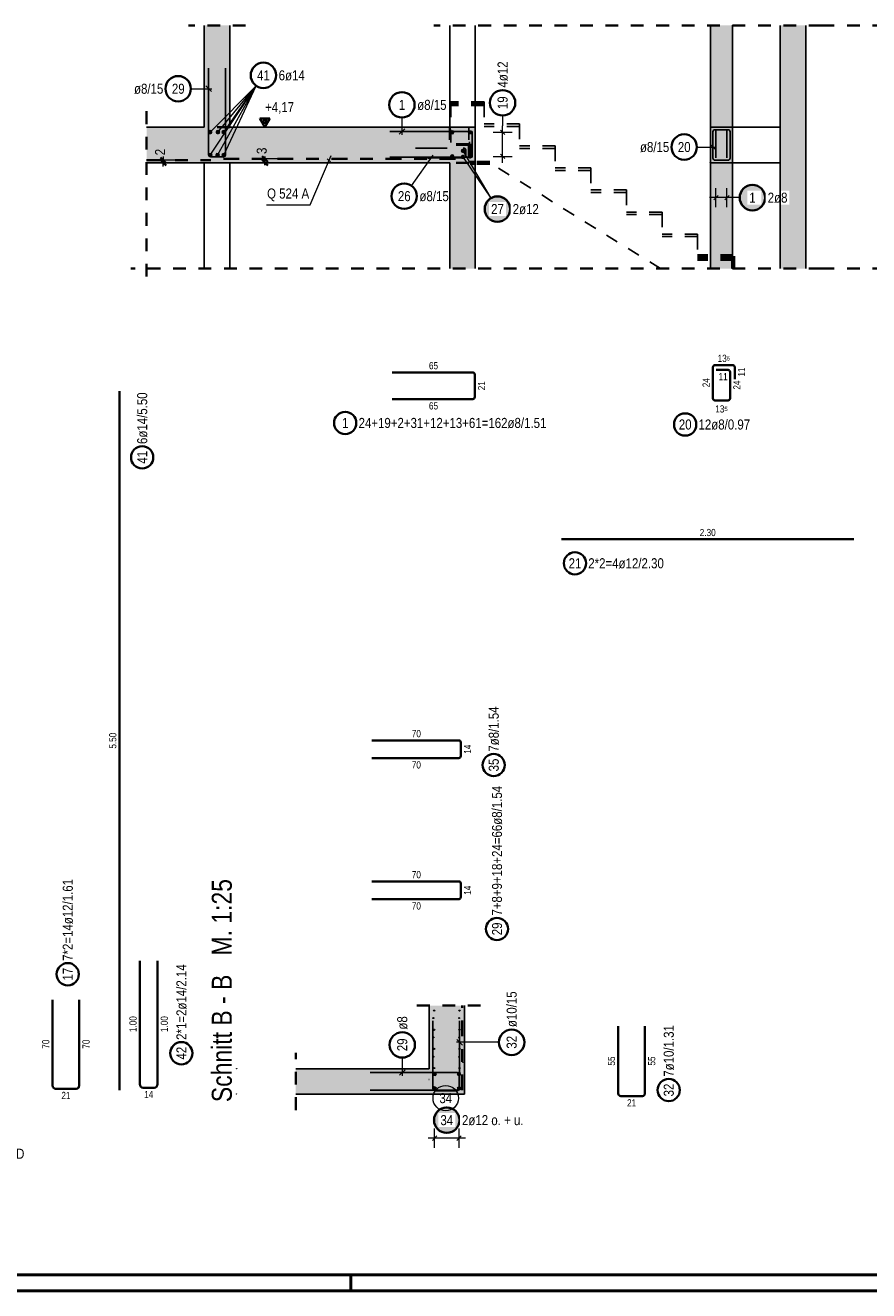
# Model space of a CAD drawing. Header units: millimetres. Extents: x -7.9 to 38.5, y -8.4 to 24.5.
# Tile 27 of 37: x 20.7 to 27.3, y 0 to 10. Entities that reach past the tile are written whole.
import ezdxf

# ---------------------------------------------------------------- set-up
doc = ezdxf.new("R2010")
doc.units = ezdxf.units.MM
doc.linetypes.add('DASHDOT', pattern=[1, 0.5, -0.25, 0, -0.25])
doc.linetypes.add('HIDDEN', pattern=[0.375, 0.25, -0.125])
for name, color, linetype, lineweight in [('Achsen', 7, 'Continuous', 20), ('Mattenbewehrung', 7, 'Continuous', 20), ('Schraffuren', 7, 'Continuous', 20), ('Stabstahl', 7, 'Continuous', 20)]:
    doc.layers.add(name, color=color, linetype=linetype, lineweight=lineweight)
doc.styles.add('Arial Narrow', font='ARIALN.TTF')
doc.dimstyles.new('Arch_Strakon_dimstyle', dxfattribs={"dimtxt": 7.875, "dimasz": 1, "dimexe": 1.25, "dimexo": 0.0625, "dimgap": 1, "dimtad": 0, "dimdec": 3, "dimzin": 12, "dimdsep": 46, "dimtxsty": 'Arial Narrow', "dimblk": 'Arrowhead_Tick', "dimsah": 1, "dimcen": 0, "dimse1": 1, "dimse2": 1, "dimclrd": 6, "dimclrt": 2, "dimazin": 0, "dimtfac": 1, "dimtdec": 4, "dimtmove": 0, "dimatfit": 3, "dimldrblk": 'NONE', "dimfxl": 1, "dimtvp": 1, "dimtolj": 1, "dimtzin": 0, "dimlwd": 13, "dimarcsym": 2})

# ---------------------------------------------------------------- blocks, each defined once
blk = doc.blocks.new('Arrowhead_Tick')
at = {"color": 0, "linetype": 'Continuous', "lineweight": -2}
for p, q in [((0, 10), (0, -5)), ((-1, 0), (0, 0)), ((5, 0), (0, 0))]:
    blk.add_line(p, q, dxfattribs=at)
at = {"color": 2, "linetype": 'Continuous', "lineweight": 35}
blk.add_line((2.21, 2.21), (-2.21, -2.21), dxfattribs=at)
blk = doc.blocks.new('*D31')
at = {"color": 6, "linetype": 'Continuous', "lineweight": 13}
for p, q in [((22.575, 8.9144), (22.575, 8.9244)), ((22.575, 8.8744), (22.575, 8.9044)), ((22.575, 8.8644), (22.575, 8.8544))]:
    blk.add_line(p, q, dxfattribs=at)
at = {"layer": 'Defpoints', "color": 0}
for p in [(22.2481, 8.9044), (22.2982, 8.8744), (22.575, 8.9044)]:
    blk.add_point(p, dxfattribs=at)
at = {"color": 6, "lineweight": 13, "xscale": 0.01, "yscale": 0.01, "zscale": 0.01}
for p, rotation in [((22.575, 8.8744), 90), ((22.575, 8.9044), 270)]:
    blk.add_blockref('Arrowhead_Tick', p, dxfattribs=dict(at, rotation=rotation))
at = {"color": 2, "lineweight": 35, "insert": (22.55, 8.9686), "char_height": 0.07875, "attachment_point": 5, "rotation": 90, "style": 'Arial Narrow'}
blk.add_mtext('\\A1;3', dxfattribs=at)
blk = doc.blocks.new('_None')
blk = doc.blocks.new('*D32')
at = {"color": 6, "linetype": 'Continuous', "lineweight": 13}
for p, q in [((21.775, 8.9044), (21.775, 8.9144)), ((21.775, 8.8744), (21.775, 8.8944)), ((21.775, 8.8644), (21.775, 8.8544))]:
    blk.add_line(p, q, dxfattribs=at)
at = {"layer": 'Defpoints', "color": 0}
for p in [(21.775, 8.8944), (22.0981, 8.8744), (22.1481, 8.8944)]:
    blk.add_point(p, dxfattribs=at)
at = {"color": 6, "lineweight": 13, "xscale": 0.01, "yscale": 0.01, "zscale": 0.01}
for p, rotation in [((21.775, 8.8744), 90), ((21.775, 8.8944), 270)]:
    blk.add_blockref('Arrowhead_Tick', p, dxfattribs=dict(at, rotation=rotation))
at = {"color": 2, "lineweight": 35, "insert": (21.75, 8.9586), "char_height": 0.07875, "attachment_point": 5, "rotation": 90, "style": 'Arial Narrow'}
blk.add_mtext('\\A1;2', dxfattribs=at)

msp = doc.modelspace()

# ---------------------------------------------------------------- hatches: boundary and pattern name
at = {"lineweight": 25, "true_color": 0xffffff}
for points in [[(26.519062, 8.6), (26.518995, 8.603839), (26.518794, 8.607673), (26.51846, 8.611498), (26.517992, 8.615309), (26.517391, 8.619101), (26.516659, 8.62287), (26.515795, 8.626611), (26.514801, 8.63032), (26.513679, 8.633992), (26.512429, 8.637622), (26.511053, 8.641207), (26.509552, 8.644741), (26.50793, 8.648221), (26.506187, 8.651642), (26.504325, 8.655), (26.502348, 8.658291), (26.500257, 8.661511), (26.498054, 8.664656), (26.495744, 8.667723), (26.493327, 8.670707), (26.490808, 8.673604), (26.48819, 8.676412), (26.485475, 8.679127), (26.482667, 8.681746), (26.479769, 8.684265), (26.476785, 8.686681), (26.473719, 8.688992), (26.470574, 8.691194), (26.467354, 8.693285), (26.464062, 8.695263), (26.460704, 8.697124), (26.457283, 8.698867), (26.453803, 8.70049), (26.450269, 8.70199), (26.446685, 8.703366), (26.443054, 8.704616), (26.439383, 8.705739), (26.435674, 8.706733), (26.431933, 8.707596), (26.428164, 8.708329), (26.424371, 8.708929), (26.420561, 8.709397), (26.416736, 8.709732), (26.412901, 8.709933), (26.409062, 8.71), (26.405223, 8.709933), (26.401389, 8.709732), (26.397564, 8.709397), (26.393753, 8.708929), (26.389961, 8.708329), (26.386192, 8.707596), (26.382451, 8.706733), (26.378742, 8.705739), (26.375071, 8.704616), (26.37144, 8.703366), (26.367856, 8.70199), (26.364321, 8.70049), (26.360842, 8.698867), (26.357421, 8.697124), (26.354062, 8.695263), (26.350771, 8.693285), (26.347551, 8.691194), (26.344406, 8.688992), (26.34134, 8.686681), (26.338356, 8.684265), (26.335458, 8.681746), (26.33265, 8.679127), (26.329935, 8.676412), (26.327316, 8.673604), (26.324798, 8.670707), (26.322381, 8.667723), (26.320071, 8.664656), (26.317868, 8.661511), (26.315777, 8.658291), (26.3138, 8.655), (26.311938, 8.651642), (26.310195, 8.648221), (26.308572, 8.644741), (26.307072, 8.641207), (26.305696, 8.637622), (26.304446, 8.633992), (26.303324, 8.63032), (26.30233, 8.626611), (26.301466, 8.62287), (26.300734, 8.619101), (26.300133, 8.615309), (26.299665, 8.611498), (26.29933, 8.607673), (26.299129, 8.603839), (26.299062, 8.6), (26.299129, 8.596161), (26.29933, 8.592327), (26.299665, 8.588502), (26.300133, 8.584691), (26.300734, 8.580899), (26.301466, 8.57713), (26.30233, 8.573389), (26.303324, 8.56968), (26.304446, 8.566008), (26.305696, 8.562378), (26.307072, 8.558793), (26.308572, 8.555259), (26.310195, 8.551779), (26.311938, 8.548358), (26.3138, 8.545), (26.315777, 8.541709), (26.317868, 8.538489), (26.320071, 8.535344), (26.322381, 8.532277), (26.324798, 8.529293), (26.327316, 8.526396), (26.329935, 8.523588), (26.33265, 8.520873), (26.335458, 8.518254), (26.338356, 8.515735), (26.34134, 8.513319), (26.344406, 8.511008), (26.347551, 8.508806), (26.350771, 8.506715), (26.354062, 8.504737), (26.357421, 8.502876), (26.360842, 8.501133), (26.364321, 8.49951), (26.367856, 8.49801), (26.37144, 8.496634), (26.375071, 8.495384), (26.378742, 8.494261), (26.382451, 8.493267), (26.386192, 8.492404), (26.389961, 8.491671), (26.393753, 8.491071), (26.397564, 8.490603), (26.401389, 8.490268), (26.405223, 8.490067), (26.409062, 8.49), (26.412901, 8.490067), (26.416736, 8.490268), (26.420561, 8.490603), (26.424371, 8.491071), (26.428164, 8.491671), (26.431933, 8.492404), (26.435674, 8.493267), (26.439383, 8.494261), (26.443054, 8.495384), (26.446685, 8.496634), (26.450269, 8.49801), (26.453803, 8.49951), (26.457283, 8.501133), (26.460704, 8.502876), (26.464062, 8.504737), (26.467354, 8.506715), (26.470574, 8.508806), (26.473719, 8.511008), (26.476785, 8.513319), (26.479769, 8.515735), (26.482667, 8.518254), (26.485475, 8.520873), (26.48819, 8.523588), (26.490808, 8.526396), (26.493327, 8.529293), (26.495744, 8.532277), (26.498054, 8.535344), (26.500257, 8.538489), (26.502348, 8.541709), (26.504325, 8.545), (26.506187, 8.548358), (26.50793, 8.551779), (26.509552, 8.555259), (26.511053, 8.558793), (26.512429, 8.562378), (26.513679, 8.566008), (26.514801, 8.56968), (26.515795, 8.573389), (26.516659, 8.57713), (26.517391, 8.580899), (26.517992, 8.584691), (26.51846, 8.588502), (26.518794, 8.592327)], [(24.114618, 1.341952), (24.114551, 1.345791), (24.11435, 1.349625), (24.114015, 1.35345), (24.113547, 1.357261), (24.112947, 1.361053), (24.112214, 1.364822), (24.11135, 1.368563), (24.110357, 1.372272), (24.109234, 1.375944), (24.107984, 1.379574), (24.106608, 1.383159), (24.105108, 1.386693), (24.103485, 1.390173), (24.101742, 1.393594), (24.099881, 1.396952), (24.097903, 1.400243), (24.095812, 1.403463), (24.09361, 1.406608), (24.091299, 1.409675), (24.088883, 1.412659), (24.086364, 1.415556), (24.083745, 1.418364), (24.08103, 1.421079), (24.078222, 1.423698), (24.075325, 1.426217), (24.072341, 1.428633), (24.069274, 1.430944), (24.066129, 1.433146), (24.062909, 1.435237), (24.059618, 1.437215), (24.05626, 1.439076), (24.052839, 1.440819), (24.049359, 1.442442), (24.045825, 1.443942), (24.04224, 1.445318), (24.03861, 1.446568), (24.034938, 1.447691), (24.031229, 1.448684), (24.027488, 1.449548), (24.023719, 1.450281), (24.019927, 1.450881), (24.016116, 1.451349), (24.012291, 1.451684), (24.008457, 1.451885), (24.004618, 1.451952), (24.000779, 1.451885), (23.996945, 1.451684), (23.99312, 1.451349), (23.989309, 1.450881), (23.985517, 1.450281), (23.981748, 1.449548), (23.978007, 1.448684), (23.974298, 1.447691), (23.970626, 1.446568), (23.966996, 1.445318), (23.963411, 1.443942), (23.959877, 1.442442), (23.956397, 1.440819), (23.952976, 1.439076), (23.949618, 1.437215), (23.946327, 1.435237), (23.943107, 1.433146), (23.939962, 1.430944), (23.936895, 1.428633), (23.933911, 1.426217), (23.931014, 1.423698), (23.928206, 1.421079), (23.925491, 1.418364), (23.922872, 1.415556), (23.920353, 1.412659), (23.917937, 1.409675), (23.915626, 1.406608), (23.913424, 1.403463), (23.911333, 1.400243), (23.909355, 1.396952), (23.907494, 1.393594), (23.905751, 1.390173), (23.904128, 1.386693), (23.902628, 1.383159), (23.901252, 1.379574), (23.900002, 1.375944), (23.898879, 1.372272), (23.897885, 1.368563), (23.897022, 1.364822), (23.896289, 1.361053), (23.895688, 1.357261), (23.895221, 1.35345), (23.894886, 1.349625), (23.894685, 1.345791), (23.894618, 1.341952), (23.894685, 1.338113), (23.894886, 1.334279), (23.895221, 1.330454), (23.895688, 1.326643), (23.896289, 1.322851), (23.897022, 1.319082), (23.897885, 1.31534), (23.898879, 1.311632), (23.900002, 1.30796), (23.901252, 1.30433), (23.902628, 1.300745), (23.904128, 1.297211), (23.905751, 1.293731), (23.907494, 1.29031), (23.909355, 1.286952), (23.911333, 1.283661), (23.913424, 1.280441), (23.915626, 1.277295), (23.917937, 1.274229), (23.920353, 1.271245), (23.922872, 1.268348), (23.925491, 1.265539), (23.928206, 1.262824), (23.931014, 1.260206), (23.933911, 1.257687), (23.936895, 1.255271), (23.939962, 1.25296), (23.943107, 1.250758), (23.946327, 1.248667), (23.949618, 1.246689), (23.952976, 1.244828), (23.956397, 1.243085), (23.959877, 1.241462), (23.963411, 1.239962), (23.966996, 1.238586), (23.970626, 1.237336), (23.974298, 1.236213), (23.978007, 1.235219), (23.981748, 1.234356), (23.985517, 1.233623), (23.989309, 1.233022), (23.99312, 1.232554), (23.996945, 1.23222), (24.000779, 1.232019), (24.004618, 1.231952), (24.008457, 1.232019), (24.012291, 1.23222), (24.016116, 1.232554), (24.019927, 1.233022), (24.023719, 1.233623), (24.027488, 1.234356), (24.031229, 1.235219), (24.034938, 1.236213), (24.03861, 1.237336), (24.04224, 1.238586), (24.045825, 1.239962), (24.049359, 1.241462), (24.052839, 1.243085), (24.05626, 1.244828), (24.059618, 1.246689), (24.062909, 1.248667), (24.066129, 1.250758), (24.069274, 1.25296), (24.072341, 1.255271), (24.075325, 1.257687), (24.078222, 1.260206), (24.08103, 1.262824), (24.083745, 1.265539), (24.086364, 1.268348), (24.088883, 1.271245), (24.091299, 1.274229), (24.09361, 1.277295), (24.095812, 1.280441), (24.097903, 1.283661), (24.099881, 1.286952), (24.101742, 1.29031), (24.103485, 1.293731), (24.105108, 1.297211), (24.106608, 1.300745), (24.107984, 1.30433), (24.109234, 1.30796), (24.110357, 1.311632), (24.11135, 1.31534), (24.112214, 1.319082), (24.112947, 1.322851), (24.113547, 1.326643), (24.114015, 1.330454), (24.11435, 1.334279)]]:
    msp.add_hatch(color=7, dxfattribs=at).paths.add_polyline_path(points)
at = {"lineweight": 50, "true_color": 0xffffff}
msp.add_hatch(color=7, dxfattribs=at).paths.add_polyline_path([(24.513464, 8.510255), (24.513397, 8.514094), (24.513196, 8.517928), (24.512861, 8.521753), (24.512393, 8.525564), (24.511793, 8.529356), (24.51106, 8.533125), (24.510196, 8.536866), (24.509202, 8.540575), (24.50808, 8.544247), (24.50683, 8.547877), (24.505454, 8.551461), (24.503954, 8.554996), (24.502331, 8.558475), (24.500588, 8.561897), (24.498726, 8.565255), (24.496749, 8.568546), (24.494658, 8.571766), (24.492456, 8.574911), (24.490145, 8.577977), (24.487729, 8.580961), (24.48521, 8.583859), (24.482591, 8.586667), (24.479876, 8.589382), (24.477068, 8.592001), (24.47417, 8.59452), (24.471186, 8.596936), (24.46812, 8.599247), (24.464975, 8.601449), (24.461755, 8.60354), (24.458464, 8.605517), (24.455106, 8.607379), (24.451684, 8.609122), (24.448205, 8.610745), (24.44467, 8.612245), (24.441086, 8.613621), (24.437456, 8.614871), (24.433784, 8.615993), (24.430075, 8.616987), (24.426334, 8.617851), (24.422565, 8.618584), (24.418773, 8.619184), (24.414962, 8.619652), (24.411137, 8.619987), (24.407303, 8.620188), (24.403464, 8.620255), (24.399625, 8.620188), (24.39579, 8.619987), (24.391966, 8.619652), (24.388155, 8.619184), (24.384362, 8.618584), (24.380593, 8.617851), (24.376852, 8.616987), (24.373144, 8.615993), (24.369472, 8.614871), (24.365841, 8.613621), (24.362257, 8.612245), (24.358723, 8.610745), (24.355243, 8.609122), (24.351822, 8.607379), (24.348464, 8.605517), (24.345173, 8.60354), (24.341952, 8.601449), (24.338807, 8.599247), (24.335741, 8.596936), (24.332757, 8.59452), (24.329859, 8.592001), (24.327051, 8.589382), (24.324336, 8.586667), (24.321718, 8.583859), (24.319199, 8.580961), (24.316782, 8.577977), (24.314472, 8.574911), (24.31227, 8.571766), (24.310178, 8.568546), (24.308201, 8.565255), (24.306339, 8.561897), (24.304596, 8.558475), (24.302974, 8.554996), (24.301473, 8.551461), (24.300097, 8.547877), (24.298847, 8.544247), (24.297725, 8.540575), (24.296731, 8.536866), (24.295867, 8.533125), (24.295135, 8.529356), (24.294534, 8.525564), (24.294066, 8.521753), (24.293732, 8.517928), (24.293531, 8.514094), (24.293464, 8.510255), (24.293531, 8.506416), (24.293732, 8.502581), (24.294066, 8.498757), (24.294534, 8.494946), (24.295135, 8.491153), (24.295867, 8.487384), (24.296731, 8.483643), (24.297725, 8.479935), (24.298847, 8.476263), (24.300097, 8.472632), (24.301473, 8.469048), (24.302974, 8.465514), (24.304596, 8.462034), (24.306339, 8.458613), (24.308201, 8.455255), (24.310178, 8.451964), (24.31227, 8.448743), (24.314472, 8.445598), (24.316782, 8.442532), (24.319199, 8.439548), (24.321718, 8.43665), (24.324336, 8.433842), (24.327051, 8.431127), (24.329859, 8.428509), (24.332757, 8.42599), (24.335741, 8.423573), (24.338807, 8.421263), (24.341952, 8.419061), (24.345173, 8.416969), (24.348464, 8.414992), (24.351822, 8.41313), (24.355243, 8.411387), (24.358723, 8.409765), (24.362257, 8.408264), (24.365841, 8.406888), (24.369472, 8.405638), (24.373144, 8.404516), (24.376852, 8.403522), (24.380593, 8.402658), (24.384362, 8.401926), (24.388155, 8.401325), (24.391966, 8.400857), (24.39579, 8.400523), (24.399625, 8.400322), (24.403464, 8.400255), (24.407303, 8.400322), (24.411137, 8.400523), (24.414962, 8.400857), (24.418773, 8.401325), (24.422565, 8.401926), (24.426334, 8.402658), (24.430075, 8.403522), (24.433784, 8.404516), (24.437456, 8.405638), (24.441086, 8.406888), (24.44467, 8.408264), (24.448205, 8.409765), (24.451684, 8.411387), (24.455106, 8.41313), (24.458464, 8.414992), (24.461755, 8.416969), (24.464975, 8.419061), (24.46812, 8.421263), (24.471186, 8.423573), (24.47417, 8.42599), (24.477068, 8.428509), (24.479876, 8.431127), (24.482591, 8.433842), (24.48521, 8.43665), (24.487729, 8.439548), (24.490145, 8.442532), (24.492456, 8.445598), (24.494658, 8.448743), (24.496749, 8.451964), (24.498726, 8.455255), (24.500588, 8.458613), (24.502331, 8.462034), (24.503954, 8.465514), (24.505454, 8.469048), (24.50683, 8.472632), (24.50808, 8.476263), (24.509202, 8.479935), (24.510196, 8.483643), (24.51106, 8.487384), (24.511793, 8.491153), (24.512393, 8.494946), (24.512861, 8.498757), (24.513196, 8.502581)])
at = {"layer": 'Schraffuren', "lineweight": 13, "true_color": 0xd7ffd7}
for points in [[(22.098192, 9.154441), (22.298192, 9.154441), (22.298192, 9.954856), (22.098192, 9.954856)], [(26.828136, 9.154448), (26.828136, 9.954856), (26.628136, 9.954856), (26.628136, 9.154448)], [(21.644154, 8.874448), (24.227994, 8.874448), (24.227994, 9.154448), (21.644154, 9.154448)], [(26.077997, 8.874448), (26.253, 8.874448), (26.253, 9.154448), (26.077997, 9.154448)], [(26.627998, 8.874448), (26.828136, 8.874448), (26.828136, 9.154448), (26.627998, 9.154448)], [(24.028136, 8.041534), (24.228136, 8.041534), (24.228136, 8.874442), (24.028136, 8.874442)], [(26.628136, 8.041534), (26.828136, 8.041534), (26.828136, 8.874448), (26.628136, 8.874442)]]:
    msp.add_hatch(color=254, dxfattribs=at).paths.add_polyline_path(points)
at = {"layer": 'Schraffuren', "lineweight": 13, "true_color": 0xf08e8e}
msp.add_hatch(color=11, dxfattribs=at).paths.add_polyline_path([(26.077949, 9.154448), (26.252949, 9.154448), (26.252949, 9.954856), (26.077949, 9.954856)])
at = {"layer": 'Schraffuren', "lineweight": 13, "true_color": 0xe6aeae}
msp.add_hatch(color=9, dxfattribs=at).paths.add_polyline_path([(26.077949, 8.041534), (26.252949, 8.041534), (26.252949, 8.874448), (26.077949, 8.874448)])
at = {"layer": 'Schraffuren', "lineweight": 25, "true_color": 0xd7ffd7}
for points in [[(23.865513, 1.546544), (24.145513, 1.546544), (24.145513, 2.243517), (23.865513, 2.243517)], [(23.865513, 1.546544), (23.865513, 1.746544), (22.817129, 1.746544), (22.817129, 1.546544)]]:
    msp.add_hatch(color=254, dxfattribs=at).paths.add_polyline_path(points)

# ---------------------------------------------------------------- linework, layer by layer
at = {"color": 2, "linetype": 'HIDDEN', "lineweight": 35, "ltscale": 0.25}
for p, q in [((22.423192, 9.954856), (21.973192, 9.954856)), ((26.953136, 9.954856), (23.903136, 9.954856)), ((26.953136, 9.954856), (28.403136, 9.954856)), ((21.644154, 9.279448), (21.644154, 7.916534)), ((26.953136, 8.041534), (21.519154, 8.041534)), ((26.953136, 8.041534), (28.403136, 8.041534)), ((24.270513, 2.243517), (23.740513, 2.243517)), ((22.817129, 1.421544), (22.817129, 1.871544))]:
    msp.add_line(p, q, dxfattribs=at)
at = {"color": 3, "linetype": 'Continuous', "lineweight": 25}
for p, q in [((22.132142, 9.617984), (22.132142, 8.937984)), ((22.264142, 8.937987), (22.264142, 9.617988)), ((22.154239, 9.434899), (22.110045, 9.479094)), ((22.535625, 9.154441), (22.799133, 9.154441)), ((23.557994, 9.120448), (24.203994, 9.120448)), ((23.630391, 9.098351), (23.674586, 9.142545)), ((24.203994, 9.120448), (24.203994, 8.918455)), ((24.426369, 9.132126), (24.461724, 9.09677)), ((24.426369, 9.132126), (24.461724, 9.09677)), ((26.098048, 8.910448), (26.098048, 9.118448)), ((26.114048, 9.134448), (26.217, 9.134448)), ((26.121949, 8.914455), (26.121949, 9.124448)), ((26.123, 9.134448), (26.217, 9.134448)), ((26.208949, 8.914455), (26.208949, 9.124448)), ((26.233, 9.118448), (26.233, 8.910449)), ((26.233, 9.118448), (26.233, 9.024448)), ((26.120145, 8.976174), (26.075951, 9.020369)), ((22.148143, 8.921984), (22.248143, 8.921987)), ((23.065042, 8.905868), (23.091398, 8.881034)), ((24.203994, 8.918455), (23.557994, 8.918455)), ((24.426369, 8.942126), (24.461724, 8.90677)), ((24.426369, 8.942126), (24.461724, 8.90677)), ((26.217, 8.894449), (26.114048, 8.894448)), ((26.104271, 8.582322), (26.139627, 8.617678)), ((26.191271, 8.582322), (26.226627, 8.617678)), ((23.895513, 1.593349), (23.895513, 2.123349)), ((24.105513, 2.123349), (24.105513, 1.593349)), ((24.083416, 1.976266), (24.12761, 1.932072)), ((24.085513, 1.573349), (23.915513, 1.573349)), ((23.891835, 1.182322), (23.927191, 1.217678)), ((24.083835, 1.182322), (24.119191, 1.217678))]:
    msp.add_line(p, q, dxfattribs=at)
at = {"color": 5, "linetype": 'Continuous', "lineweight": 18}
for p, q in [((22.143274, 9.115934), (22.506283, 9.479961)), ((22.145421, 8.935035), (22.506283, 9.479961)), ((22.202321, 8.935035), (22.506283, 9.479961)), ((22.205005, 9.115934), (22.506283, 9.479961)), ((22.251706, 8.935035), (22.506283, 9.479961)), ((22.251706, 9.115934), (22.506283, 9.479961)), ((21.992734, 9.456996), (22.157142, 9.456996)), ((23.652489, 9.230053), (23.652489, 9.095448)), ((24.444047, 9.246286), (24.444047, 9.164448)), ((24.444047, 8.874448), (24.444047, 9.164448)), ((24.369047, 9.114448), (24.519047, 9.114448)), ((24.369047, 9.114448), (24.519047, 9.114448)), ((25.972017, 8.998272), (26.123048, 8.998272)), ((22.931264, 8.54465), (23.09552, 8.931469)), ((24.369047, 8.924448), (24.519047, 8.924448)), ((24.369047, 8.924448), (24.519047, 8.924448)), ((26.121949, 8.525), (26.121949, 8.675)), ((26.208949, 8.525), (26.208949, 8.675)), ((26.258949, 8.6), (26.071949, 8.6)), ((26.309062, 8.6), (26.258949, 8.6)), ((22.586191, 8.54465), (22.931264, 8.54465)), ((24.415134, 1.954169), (24.080513, 1.954169)), ((24.151513, 1.2), (23.859513, 1.2)), ((23.909513, 1.125), (23.909513, 1.275)), ((24.101513, 1.125), (24.101513, 1.275))]:
    msp.add_line(p, q, dxfattribs=at)
at = {"color": 2, "linetype": 'Continuous', "lineweight": 35}
for p, q in [((22.614375, 9.222638), (22.535625, 9.222638)), ((22.535625, 9.222638), (22.575, 9.154441)), ((22.575, 9.222638), (22.555312, 9.18854)), ((22.555312, 9.18854), (22.594687, 9.18854)), ((22.575, 9.154441), (22.614375, 9.222638)), ((22.594687, 9.18854), (22.575, 9.222638)), ((26.114048, 7.282442), (26.2545, 7.282442)), ((23.575346, 7.224882), (24.209346, 7.224882)), ((24.225346, 7.208882), (24.225346, 7.030889)), ((26.098048, 7.020942), (26.098048, 7.266442)), ((26.123, 7.244942), (26.217, 7.244942)), ((26.233, 7.228942), (26.233, 7.020943)), ((26.2705, 7.266442), (26.2705, 7.172442)), ((21.431111, 7.076544), (21.431111, 1.576544)), ((24.209346, 7.014889), (23.575346, 7.014889)), ((26.217, 7.004943), (26.114048, 7.004942)), ((24.906573, 5.912233), (27.206573, 5.912233)), ((23.415511, 4.329969), (24.09951, 4.329969)), ((24.11551, 4.313968), (24.115507, 4.205968)), ((24.099507, 4.189969), (23.415507, 4.189969)), ((23.415511, 3.220284), (24.09951, 3.220284)), ((24.11551, 3.204283), (24.115507, 3.096283)), ((24.099507, 3.080284), (23.415507, 3.080284)), ((21.590368, 1.624544), (21.590368, 2.596544)), ((21.730393, 2.596544), (21.730393, 1.624544)), ((20.904374, 2.289383), (20.904374, 1.613383)), ((21.114374, 1.613383), (21.114374, 2.289383)), ((25.353473, 2.081435), (25.353473, 1.551435)), ((25.563473, 1.551435), (25.563473, 2.081435)), ((21.702393, 1.596544), (21.618368, 1.596544)), ((20.928374, 1.589383), (21.090374, 1.589383)), ((25.373473, 1.531435), (25.543473, 1.531435))]:
    msp.add_line(p, q, dxfattribs=at)
at = {"color": 2, "linetype": 'DASHDOT', "lineweight": 35, "ltscale": 0.25}
for p, q in [((21.644154, 8.894448), (22.148142, 8.894448)), ((22.248142, 8.904448), (24.078136, 8.904448)), ((24.125513, 1.576544), (24.125513, 2.243517))]:
    msp.add_line(p, q, dxfattribs=at)
at = {"color": 4, "linetype": 'Continuous', "lineweight": 50}
for p, q in [((0.5, 0.125), (37.375, 0.125)), ((0, 0), (37.5, 0))]:
    msp.add_line(p, q, dxfattribs=at)
at = {"color": 4, "linetype": 'Continuous', "lineweight": 50, "ltscale": 0.4}
msp.add_line((23.25, 0), (23.25, 0.125), dxfattribs=at)
at = {"color": 9, "linetype": 'Continuous', "lineweight": 0}
for centre, radius in [((26.077949, 9.954856), 0.00111), ((26.252949, 9.954856), 0.00111), ((21.644154, 9.154448), 0.00111), ((26.077949, 9.154448), 0.00111), ((26.252949, 9.154448), 0.00111), ((21.644154, 8.874448), 0.00111), ((22.098142, 8.874448), 0.00111), ((22.298193, 8.874442), 0.00111), ((26.077949, 8.874448), 0.00111), ((26.252949, 8.874448), 0.00111), ((26.077949, 8.041534), 0.00111), ((26.252949, 8.041534), 0.00111), ((23.905513, 2.20325), 0.005), ((23.905513, 2.20325), 0.005), ((24.105506, 2.20325), 0.005), ((24.105506, 2.20325), 0.005), ((23.899513, 2.144865), 0.004), ((23.899513, 2.144865), 0.004), ((24.101506, 2.144865), 0.004), ((24.101506, 2.144865), 0.004), ((23.899513, 1.992708), 0.004), ((23.899513, 1.992708), 0.004), ((23.905513, 2.052823), 0.005), ((23.905513, 2.052823), 0.005), ((24.101506, 1.992708), 0.004), ((24.101506, 1.992708), 0.004), ((24.105506, 2.052823), 0.005), ((24.105506, 2.052823), 0.005), ((23.905513, 1.902397), 0.005), ((23.905513, 1.902397), 0.005), ((24.105506, 1.902397), 0.005), ((24.105506, 1.902397), 0.005), ((23.899513, 1.84055), 0.004), ((23.899513, 1.84055), 0.004), ((24.101506, 1.84055), 0.004), ((24.101506, 1.84055), 0.004), ((24.13198, 1.796544), 0.00111), ((22.351973, 1.746544), 0.00111), ((23.85198, 1.746544), 0.00111), ((23.905513, 1.751971), 0.005), ((23.905513, 1.751971), 0.005), ((24.105506, 1.751971), 0.005), ((24.105506, 1.751971), 0.005), ((23.865513, 1.661629), 0.00111), ((23.905513, 1.601544), 0.005), ((23.905513, 1.601544), 0.005), ((24.105506, 1.601544), 0.005), ((24.105506, 1.601544), 0.005), ((24.145513, 1.661629), 0.00111), ((22.351973, 1.546544), 0.00111), ((24.131973, 1.546544), 0.00111)]:
    msp.add_circle(centre, radius, dxfattribs=at)
at = {"color": 2, "linetype": 'Continuous', "lineweight": 35}
for centre, radius in [((22.562852, 9.562422), 0.1), ((21.892734, 9.456996), 0.1), ((23.652489, 9.330053), 0.1), ((24.444047, 9.346286), 0.1), ((25.872017, 8.998272), 0.1), ((26.409062, 8.6), 0.1), ((24.403464, 8.510255), 0.1), ((23.20623, 6.827389), 0.0875), ((25.879804, 6.815139), 0.0875), ((21.609555, 6.556561), 0.0875), ((25.01283, 5.723332), 0.0875), ((24.37444, 4.135568), 0.0875), ((24.399998, 2.846056), 0.0875), ((21.024087, 2.489941), 0.0875), ((24.515134, 1.954169), 0.1), ((21.917893, 1.868432), 0.0875), ((25.750973, 1.578323), 0.0875), ((24.004618, 1.341952), 0.1)]:
    msp.add_circle(centre, radius, dxfattribs=at)
at = {"color": 4, "linetype": 'Continuous', "lineweight": 50}
for centre, radius in [((22.143274, 9.115934), 0.007), ((22.143274, 9.115934), 0.007), ((22.143274, 9.115934), 0.0063), ((22.143274, 9.115934), 0.0049), ((22.143274, 9.115934), 0.0035), ((22.143274, 9.115934), 0.0021), ((22.143274, 9.115934), 0.0007), ((22.205005, 9.115934), 0.007), ((22.205005, 9.115934), 0.007), ((22.205005, 9.115934), 0.0063), ((22.205005, 9.115934), 0.0049), ((22.205005, 9.115934), 0.0035), ((22.205005, 9.115934), 0.0021), ((22.205005, 9.115934), 0.0007), ((22.251706, 9.115934), 0.007), ((22.251706, 9.115934), 0.007), ((22.251706, 9.115934), 0.0063), ((22.251706, 9.115934), 0.0049), ((22.251706, 9.115934), 0.0035), ((22.251706, 9.115934), 0.0021), ((22.251706, 9.115934), 0.0007), ((24.047994, 9.114448), 0.006), ((24.047994, 9.114448), 0.006), ((24.047994, 9.114448), 0.0054), ((24.047994, 9.114448), 0.0042), ((24.047994, 9.114448), 0.003), ((24.047994, 9.114448), 0.0018), ((24.047994, 9.114448), 0.0006), ((24.187994, 9.114448), 0.006), ((24.187994, 9.114448), 0.006), ((24.187994, 9.114448), 0.0054), ((24.187994, 9.114448), 0.0042), ((24.187994, 9.114448), 0.003), ((24.187994, 9.114448), 0.0018), ((24.187994, 9.114448), 0.0006), ((24.132136, 8.968448), 0.006), ((24.132136, 8.968448), 0.006), ((24.132136, 8.968448), 0.0054), ((24.132136, 8.968448), 0.0042), ((24.132136, 8.968448), 0.003), ((24.132136, 8.968448), 0.0018), ((24.132136, 8.968448), 0.0006), ((22.145421, 8.935035), 0.007), ((22.145421, 8.935035), 0.007), ((22.145421, 8.935035), 0.0063), ((22.145421, 8.935035), 0.0049), ((22.145421, 8.935035), 0.0035), ((22.145421, 8.935035), 0.0021), ((22.145421, 8.935035), 0.0007), ((22.202321, 8.935035), 0.007), ((22.202321, 8.935035), 0.007), ((22.202321, 8.935035), 0.0063), ((22.202321, 8.935035), 0.0049), ((22.202321, 8.935035), 0.0035), ((22.202321, 8.935035), 0.0021), ((22.202321, 8.935035), 0.0007), ((22.251706, 8.935035), 0.007), ((22.251706, 8.935035), 0.007), ((22.251706, 8.935035), 0.0063), ((22.251706, 8.935035), 0.0049), ((22.251706, 8.935035), 0.0035), ((22.251706, 8.935035), 0.0021), ((22.251706, 8.935035), 0.0007), ((24.047994, 8.924448), 0.006), ((24.047994, 8.924448), 0.006), ((24.047994, 8.924448), 0.0054), ((24.047994, 8.924448), 0.0042), ((24.047994, 8.924448), 0.003), ((24.047994, 8.924448), 0.0018), ((24.047994, 8.924448), 0.0006), ((24.132136, 8.920448), 0.006), ((24.132136, 8.920448), 0.006), ((24.132136, 8.920448), 0.0054), ((24.132136, 8.920448), 0.0042), ((24.132136, 8.920448), 0.003), ((24.132136, 8.920448), 0.0018), ((24.132136, 8.920448), 0.0006), ((24.187994, 8.924448), 0.006), ((24.187994, 8.924448), 0.006), ((24.187994, 8.924448), 0.0054), ((24.187994, 8.924448), 0.0042), ((24.187994, 8.924448), 0.003), ((24.187994, 8.924448), 0.0018), ((24.187994, 8.924448), 0.0006), ((23.909513, 1.705629), 0.006), ((23.909513, 1.705629), 0.006), ((23.909513, 1.705629), 0.0054), ((23.909513, 1.705629), 0.0042), ((23.909513, 1.705629), 0.003), ((23.909513, 1.705629), 0.0018), ((23.909513, 1.705629), 0.0006), ((24.101513, 1.705629), 0.006), ((24.101513, 1.705629), 0.006), ((24.101513, 1.705629), 0.0054), ((24.101513, 1.705629), 0.0042), ((24.101513, 1.705629), 0.003), ((24.101513, 1.705629), 0.0018), ((24.101513, 1.705629), 0.0006), ((23.909513, 1.590544), 0.006), ((23.909513, 1.590544), 0.006), ((23.909513, 1.590544), 0.0054), ((23.909513, 1.590544), 0.0042), ((23.909513, 1.590544), 0.003), ((24.101513, 1.590544), 0.006), ((24.101513, 1.590544), 0.006), ((24.101513, 1.590544), 0.0054), ((24.101513, 1.590544), 0.0042), ((24.101513, 1.590544), 0.003), ((23.909513, 1.590544), 0.0018), ((23.909513, 1.590544), 0.0006), ((24.101513, 1.590544), 0.0018), ((24.101513, 1.590544), 0.0006)]:
    msp.add_circle(centre, radius, dxfattribs=at)
at = {"color": 3, "linetype": 'Continuous', "lineweight": 25}
for centre, radius, start, end in [((26.114048, 9.118448), 0.016, 90, 180), ((26.217, 9.118448), 0.016, 0, 90), ((26.217, 9.118448), 0.016, 0, 90), ((22.148142, 8.937984), 0.016, 180, 270.0016475), ((22.248142, 8.937987), 0.016, 270.0016475, 0), ((26.114048, 8.910448), 0.016, 180, 270.0003831), ((26.217, 8.910449), 0.016, 270.0003831, 0), ((23.915513, 1.593349), 0.02, 180, 270), ((24.085513, 1.593349), 0.02, 270, 0)]:
    msp.add_arc(centre, radius, start, end, dxfattribs=at)
at = {"color": 2, "linetype": 'Continuous', "lineweight": 35}
for centre, radius, start, end in [((26.114048, 7.266442), 0.016, 90, 180), ((26.2545, 7.266442), 0.016, 0, 90), ((24.209346, 7.208882), 0.016, 0, 90), ((26.217, 7.228942), 0.016, 0, 90), ((24.209346, 7.030889), 0.016, 270, 0), ((26.114048, 7.020942), 0.016, 180, 270.0003831), ((26.217, 7.020943), 0.016, 270.0003831, 0), ((24.09951, 4.313969), 0.016, 359.9983525, 90), ((24.099507, 4.205969), 0.016, 270, 359.9983525), ((24.09951, 3.204284), 0.016, 359.9983525, 90), ((24.099507, 3.096284), 0.016, 270, 359.9983525), ((20.928374, 1.613383), 0.024, 180, 270), ((21.090374, 1.613383), 0.024, 270, 0), ((21.618368, 1.624544), 0.028, 180, 270), ((21.702393, 1.624544), 0.028, 270, 0), ((25.373473, 1.551435), 0.02, 180, 270), ((25.543473, 1.551435), 0.02, 270, 0)]:
    msp.add_arc(centre, radius, start, end, dxfattribs=at)
at = {"layer": 'Achsen', "color": 3, "linetype": 'Continuous', "lineweight": 25}
for p, q in [((24.028136, 9.954856), (24.028136, 9.154448)), ((24.228136, 9.954856), (24.228136, 9.154448)), ((24.228136, 9.154441), (24.227994, 9.154441)), ((26.627998, 9.154441), (26.253, 9.154441)), ((22.098192, 8.874442), (22.098192, 8.041534)), ((22.298192, 8.874442), (22.298192, 8.041534)), ((23.913933, 8.918751), (23.852339, 8.908145)), ((26.627998, 8.874441), (26.253, 8.874441)), ((23.401978, 1.716544), (24.085977, 1.716544)), ((23.632733, 1.694447), (23.676927, 1.738641)), ((24.101977, 1.700544), (24.101974, 1.592544)), ((24.085974, 1.576544), (23.401974, 1.576544))]:
    msp.add_line(p, q, dxfattribs=at)
at = {"layer": 'Achsen', "color": 3, "linetype": 'HIDDEN', "lineweight": 25}
for p, q in [((23.758136, 8.990448), (24.138136, 8.990448)), ((24.154136, 8.974448), (24.154136, 8.929448)), ((24.138136, 8.913448), (23.758136, 8.913448))]:
    msp.add_line(p, q, dxfattribs=at)
at = {"layer": 'Achsen', "color": 5, "linetype": 'Continuous', "lineweight": 18}
for p, q in [((23.727914, 8.693646), (23.897557, 8.933869)), ((23.65483, 1.834015), (23.65483, 1.691544))]:
    msp.add_line(p, q, dxfattribs=at)
at = {"layer": 'Achsen', "color": 2, "linetype": 'Continuous', "lineweight": 35}
for centre in [(23.670228, 8.611961), (23.65483, 1.934015)]:
    msp.add_circle(centre, 0.1, dxfattribs=at)
at = {"layer": 'Achsen', "color": 3, "linetype": 'HIDDEN', "lineweight": 25}
for centre, start, end in [((24.138136, 8.974448), 0, 90), ((24.138136, 8.929448), 270, 0)]:
    msp.add_arc(centre, 0.016, start, end, dxfattribs=at)
at = {"layer": 'Achsen', "color": 3, "linetype": 'Continuous', "lineweight": 25}
for centre, start, end in [((24.085977, 1.700544), 359.9983525, 90), ((24.085974, 1.592544), 270, 359.9983525)]:
    msp.add_arc(centre, 0.016, start, end, dxfattribs=at)
at = {"layer": 'Mattenbewehrung', "color": 3, "linetype": 'Continuous', "lineweight": 25}
for p, q in [((22.098192, 9.954856), (22.098192, 9.154441)), ((22.298192, 9.954856), (22.298192, 9.154441)), ((26.077997, 9.954856), (26.077997, 9.154448)), ((26.253, 9.954856), (26.253, 9.154448)), ((26.628136, 9.954856), (26.628136, 9.154448)), ((26.828136, 9.954856), (26.828136, 9.154448)), ((22.098192, 9.154441), (21.644154, 9.154441)), ((24.227994, 9.154441), (22.298192, 9.154441)), ((24.227994, 9.154448), (24.227994, 8.874448)), ((26.077997, 9.154448), (26.077997, 8.874448)), ((26.253, 9.154441), (26.077997, 9.154441)), ((26.253, 9.154448), (26.253, 8.874448)), ((26.627998, 9.154448), (26.627998, 8.874448)), ((26.628136, 9.154441), (26.627998, 9.154441)), ((26.828136, 9.154448), (26.828136, 8.874448)), ((24.028136, 8.874441), (21.644154, 8.874441)), ((24.028136, 8.874442), (24.028136, 8.041534)), ((24.228136, 8.874441), (24.227994, 8.874441)), ((24.228136, 8.874442), (24.228136, 8.041534)), ((26.077997, 8.874448), (26.077997, 8.041534)), ((26.253, 8.874441), (26.077997, 8.874441)), ((26.253, 8.874448), (26.253, 8.041534)), ((26.628136, 8.874441), (26.627998, 8.874441)), ((26.828136, 8.874448), (26.828136, 8.041534)), ((23.865513, 1.746544), (23.865513, 2.243517)), ((24.145513, 1.546544), (24.145513, 2.243517)), ((23.865513, 1.746544), (22.817129, 1.746544)), ((23.865513, 1.546544), (22.817129, 1.546544)), ((24.145513, 1.546544), (23.865513, 1.546544))]:
    msp.add_line(p, q, dxfattribs=at)
at = {"layer": 'Stabstahl', "color": 3, "linetype": 'HIDDEN', "lineweight": 25, "ltscale": 0.25}
for p, q in [((24.298136, 9.354448), (24.038136, 9.354448)), ((24.038136, 9.354448), (24.038136, 9.334448)), ((24.038136, 9.334448), (24.038136, 9.024448)), ((24.298136, 9.354448), (24.298136, 9.334448)), ((24.298136, 9.334448), (24.298136, 9.160893)), ((24.578136, 9.180893), (24.298136, 9.180893)), ((24.578136, 9.160893), (24.298136, 9.160893)), ((24.578136, 9.180893), (24.578136, 9.160893)), ((24.578136, 9.160893), (24.578136, 8.987337)), ((24.178136, 9.154448), (24.178136, 9.024448)), ((24.178136, 9.024448), (24.038136, 9.024448)), ((24.178136, 9.024448), (24.178136, 9.014448)), ((24.858136, 9.007337), (24.578136, 9.007337)), ((24.858136, 8.987337), (24.578136, 8.987337)), ((24.858136, 9.007337), (24.858136, 8.987337)), ((24.858136, 8.987337), (24.858136, 8.813781)), ((25.138136, 8.833781), (24.858136, 8.833781)), ((25.138136, 8.813781), (24.858136, 8.813781)), ((25.138136, 8.833781), (25.138136, 8.813781)), ((25.138136, 8.813781), (25.138136, 8.640226)), ((25.418136, 8.660226), (25.138136, 8.660226)), ((25.418136, 8.640226), (25.138136, 8.640226)), ((25.418136, 8.660226), (25.418136, 8.640226)), ((25.418136, 8.640226), (25.418136, 8.46667)), ((25.698136, 8.48667), (25.418136, 8.48667)), ((25.698136, 8.46667), (25.418136, 8.46667)), ((25.698136, 8.48667), (25.698136, 8.46667)), ((25.698136, 8.46667), (25.698136, 8.293115)), ((25.978136, 8.313115), (25.698136, 8.313115)), ((25.978136, 8.293115), (25.698136, 8.293115)), ((25.978136, 8.313115), (25.978136, 8.293115)), ((25.978136, 8.293115), (25.978136, 8.119559))]:
    msp.add_line(p, q, dxfattribs=at)
at = {"layer": 'Stabstahl', "color": 1, "linetype": 'HIDDEN', "lineweight": 70, "ltscale": 0.25}
for p, q in [((24.298136, 9.334448), (24.038136, 9.334448)), ((24.188136, 9.024448), (24.178136, 9.024448)), ((24.188136, 9.024448), (24.188136, 8.874448)), ((24.227994, 8.874441), (24.188136, 8.874441)), ((24.342679, 8.874441), (24.228136, 8.874441)), ((26.258136, 8.139559), (25.978136, 8.139559)), ((26.258136, 8.119559), (25.978136, 8.119559)), ((26.258136, 8.139559), (26.258136, 8.119559)), ((26.258136, 8.119559), (26.258136, 8.041534))]:
    msp.add_line(p, q, dxfattribs=at)
at = {"layer": 'Stabstahl', "color": 2, "linetype": 'HIDDEN', "lineweight": 35, "ltscale": 0.25}
for p, q in [((22.298192, 9.154441), (22.098192, 9.154441)), ((24.028136, 9.154448), (24.028136, 9.014448)), ((24.178136, 9.014448), (24.028136, 9.014448)), ((24.178136, 9.014448), (24.178136, 8.874448)), ((24.178136, 8.874441), (24.028136, 8.874441))]:
    msp.add_line(p, q, dxfattribs=at)

# ---------------------------------------------------------------- texts
at = {"color": 1, "lineweight": 70, "style": 'Arial Narrow'}
msp.add_text('Schnitt B - B   M. 1:25', height=0.1575, rotation=90, dxfattribs=at).set_placement((22.314361, 1.483753))
at = {"color": 2, "lineweight": 35, "style": 'Arial Narrow'}
msp.add_text('Bewehrung im Bereich der DD', height=0.07875, dxfattribs=at).set_placement((19.464899, 1.038403))
at = {"color": 2, "lineweight": 35, "char_height": 0.07875, "attachment_point": 1, "rotation": 90, "line_spacing_factor": 0.9, "style": 'Arial Narrow'}
for s, insert in [('4ø12', (24.404672, 9.466286)), ('19', (24.404672, 9.296674)), ('6ø14/5.50', (21.57018, 6.661561)), ('41', (21.57018, 6.506948)), ('7ø8/1.54', (24.335065, 4.240568)), ('35', (24.335065, 4.085955)), ('7+8+9+18+24=66ø8/1.54', (24.360623, 2.951056)), ('7*2=14ø12/1.61', (20.984712, 2.594941)), ('29', (24.360623, 2.796443)), ('2*1=2ø14/2.14', (21.878518, 1.973432)), ('17', (20.984712, 2.440328)), ('ø10/15', (24.475759, 2.074169)), ('7ø10/1.31', (25.711598, 1.683323)), ('32', (24.475759, 1.904556)), ('42', (21.878518, 1.818819)), ('32', (25.711598, 1.52871))]:
    msp.add_mtext(s, dxfattribs=dict(at, insert=insert))
at = {"color": 2, "lineweight": 35, "char_height": 0.07875, "attachment_point": 1, "line_spacing_factor": 0.9, "style": 'Arial Narrow'}
for s, insert in [('41', (22.51324, 9.601797)), ('6ø14', (22.682852, 9.601797)), ('ø8/15', (21.545147, 9.496371)), ('29', (21.843122, 9.496371)), ('1', (23.627682, 9.369428)), ('ø8/15', (23.772489, 9.369428)), (' +4,17', (22.550587, 9.351316)), ('ø8/15', (25.524429, 9.037647)), ('20', (25.822404, 9.037647)), ('24+19+2+31+12+13+61=162ø8/1.51', (23.31123, 6.866764)), ('1', (23.181424, 6.866764)), ('20', (25.830192, 6.854514)), ('12ø8/0.97', (25.984804, 6.854514)), ('21', (24.963217, 5.762707)), ('2*2=4ø12/2.30', (25.11783, 5.762707))]:
    msp.add_mtext(s, dxfattribs=dict(at, insert=insert))
at = {"color": 3, "lineweight": 25, "char_height": 0.05625, "attachment_point": 1, "line_spacing_factor": 0.9, "style": 'Arial Narrow'}
for s, insert in [('65', (23.864908, 7.306132)), ('13{\\A1;\\H.6x;\\S5;}', (26.135547, 7.363692)), ('11', (26.142562, 7.219942)), ('65', (23.864908, 6.989889)), ('2.30', (25.994698, 5.993483)), ('70', (23.730073, 4.411219)), ('70', (23.730069, 4.164969)), ('70', (23.730073, 3.301534)), ('70', (23.730069, 3.055284)), ('21', (20.973936, 1.564383)), ('14', (21.624943, 1.571544)), ('21', (25.423035, 1.506435))]:
    msp.add_mtext(s, dxfattribs=dict(at, insert=insert))
for s, insert, rotation in [('11', (26.2955, 7.192005), 90), ('24', (26.016798, 7.108255), 90), ('24', (26.258, 7.089505), 90), ('21', (24.250346, 7.084448), 90), ('13{\\A1;\\H.6x;\\S5;}', (26.116798, 6.96588), 0.0003831), ('5.50', (21.349861, 4.264669), 90), ('14', (24.140508, 4.22453), 89.9983525), ('14', (24.140508, 3.114845), 89.9983525), ('1.00', (21.509118, 2.034669), 90), ('1.00', (21.755393, 2.034669), 90), ('70', (20.823124, 1.903945), 90), ('70', (21.139374, 1.903945), 90), ('55', (25.272223, 1.770998), 90), ('55', (25.588473, 1.770998), 90)]:
    msp.add_mtext(s, dxfattribs=dict(at, insert=insert, rotation=rotation))
at = {"color": 9, "lineweight": 0, "insert": (23.947113, 1.55446), "char_height": 0.07875, "attachment_point": 1, "line_spacing_factor": 0.9, "style": 'Arial Narrow'}
msp.add_mtext('34', dxfattribs=at)
at = {"layer": 'Achsen', "color": 2, "lineweight": 35, "char_height": 0.07875, "attachment_point": 1, "line_spacing_factor": 0.9, "style": 'Arial Narrow'}
for s, insert in [('26', (23.620616, 8.651336)), ('ø8/15', (23.790228, 8.651336))]:
    msp.add_mtext(s, dxfattribs=dict(at, insert=insert))
at = {"layer": 'Achsen', "color": 2, "lineweight": 35, "char_height": 0.07875, "attachment_point": 1, "rotation": 90, "line_spacing_factor": 0.9, "style": 'Arial Narrow'}
for s, insert in [('ø8', (23.615455, 2.054015)), ('29', (23.615455, 1.884402))]:
    msp.add_mtext(s, dxfattribs=dict(at, insert=insert))

# ---------------------------------------------------------------- dimensions: what is measured, and where the dimension line sits
at = {"lineweight": 35}
for base, p1, p2, text, picture, middle in [((21.775, 8.894448), (22.098142, 8.874448), (22.148142, 8.894448), '2', '*D32', (21.75, 8.958629)), ((22.575, 8.904448), (22.298193, 8.874442), (22.248142, 8.904448), '3', '*D31', (22.55, 8.968629))]:
    dim = msp.add_linear_dim(base=base, p1=p1, p2=p2, angle=90, text=text, dimstyle='Arch_Strakon_dimstyle', override={"dimscale": 0.01, "dimtxt": 7.875, "dimasz": 1, "dimgap": 2.5, "dimtad": 1, "dimjust": 4, "dimtih": 0, "dimtoh": 0, "dimdec": 5, "dimdsep": 46, "dimtxsty": 'Arial Narrow', "dimclrd": 6, "dimclrt": 2, "dimtix": 0, "dimtofl": 255, "dimtmove": 2, "dimatfit": 2, "dimfxl": 0, "dimfxlon": 0, "dimtvp": 31.746032, "dimlwd": 13}, dxfattribs=at)
    dim.commit()
    dim.dimension.update_dxf_attribs({"geometry": picture, "text_midpoint": middle, "dimtype": 160})

# ---------------------------------------------------------------- next in the draw order: texts
at = {"color": 2, "lineweight": 35, "char_height": 0.07875, "line_spacing_factor": 0.9, "style": 'Arial Narrow', "bg_fill": 3, "box_fill_scale": 1.2, "bg_fill_color": 256, "bg_fill_true_color": 13158600, "bg_fill_transparency": 0}
for s, insert, attachment_point in [('Q 524 A', (22.591661, 8.571635), 7), ('1', (26.384256, 8.639375), 1), ('2ø8', (26.529062, 8.639375), 1), ('27', (24.353851, 8.54963), 1), ('2ø12', (24.523464, 8.54963), 1), ('34', (23.955005, 1.381327), 1), ('2ø12 o. + u.', (24.124618, 1.381327), 1)]:
    msp.add_mtext(s, dxfattribs=dict(at, insert=insert, attachment_point=attachment_point))

# ---------------------------------------------------------------- next in the draw order: linework, layer by layer
at = {"color": 5, "linetype": 'Continuous', "lineweight": 18}
for p in [(24.132136, 8.968448), (24.132136, 8.920448)]:
    msp.add_line(p, (24.350386, 8.595006), dxfattribs=at)
at = {"color": 9, "linetype": 'Continuous', "lineweight": 0}
msp.add_circle((23.996726, 1.515085), 0.1, dxfattribs=at)
at = {"layer": 'Mattenbewehrung', "color": 3, "linetype": 'Continuous', "lineweight": 25}
msp.add_line((26.628136, 8.874442), (26.628136, 8.041534), dxfattribs=at)
at = {"layer": 'Stabstahl', "color": 3, "linetype": 'HIDDEN', "lineweight": 25, "ltscale": 0.25}
msp.add_line((25.686433, 8.041534), (24.342679, 8.874448), dxfattribs=at)

doc.saveas('drawing.dxf')
